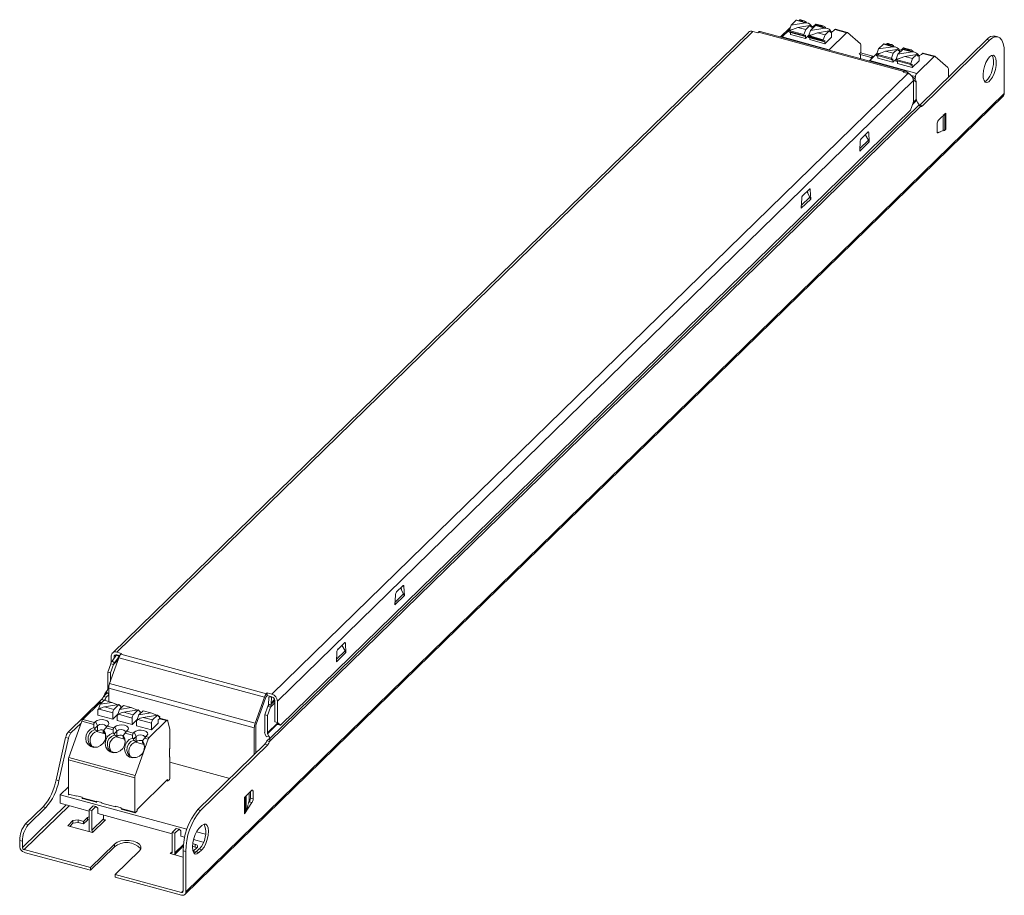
# Model space of a CAD drawing. Header units: millimetres. Extents: x 0 to 157, y -15 to 124.
import ezdxf

# ---------------------------------------------------------------- set-up
doc = ezdxf.new("R2010")
doc.units = ezdxf.units.MM

msp = doc.modelspace()

# ---------------------------------------------------------------- linework, layer by layer
at = {"color": 7, "linetype": 'Continuous', "lineweight": 15}
for p, q in [((123.05, 123.46), (123.84, 124.23)), ((123.84, 124.23), (125.34, 123.82)), ((125.7, 123.79), (123.94, 124.27)), ((124.39, 124.27), (124.29, 124.18)), ((124.69, 124.19), (124.55, 124.31)), ((122.8, 122.72), (121.63, 121.58)), ((122.72, 122.62), (122.78, 122.68)), ((122.78, 122.68), (123.05, 123.46)), ((122.78, 122.68), (123.32, 122.77)), ((124.15, 123.09), (122.84, 122.59)), ((123.05, 123.46), (125.34, 123.82)), ((124.15, 123.09), (126.04, 123.39)), ((124.15, 123.09), (125.39, 122.76)), ((124.9, 124.01), (124.84, 124.06)), ((125.39, 122.76), (125.11, 121.97)), ((126.04, 123.39), (125.39, 122.76)), ((126.3, 123.14), (126.04, 123.39)), ((126.14, 122.61), (126.93, 123.39)), ((126.14, 122.61), (128.43, 122.98)), ((126.21, 123.47), (126.38, 123.26)), ((126.21, 123.23), (126.38, 123.26)), ((126.41, 123.25), (126.3, 123.14)), ((126.38, 123.26), (126.41, 123.25)), ((126.41, 122.88), (126.41, 123.25)), ((126.79, 123.42), (126.95, 123.58)), ((126.93, 123.39), (128.43, 122.98)), ((126.95, 123.58), (128.01, 123.29)), ((128.79, 122.95), (127.04, 123.43)), ((128.18, 123.33), (127.05, 123.64)), ((128.01, 123.29), (127.91, 123.19)), ((128.55, 123.13), (128.24, 123.31)), ((128.55, 123.13), (128.56, 123.01)), ((129.31, 122.63), (129.47, 122.41)), ((129.89, 122.58), (130.05, 122.74)), ((130.05, 122.74), (131.91, 122.23)), ((132.04, 122.29), (130.14, 122.8)), ((116.26, 122.31), (14.71, 23.19)), ((15.4, 23.34), (116.96, 122.46)), ((116.96, 122.46), (117.72, 122.25)), ((117.72, 122.25), (117.84, 122.36)), ((117.84, 122.36), (141.07, 116.05)), ((141.34, 116.15), (118.1, 122.47)), ((129.15, 119.54), (121.63, 121.58)), ((122.72, 122.62), (125.11, 121.97)), ((122.72, 122.45), (122.72, 122.62)), ((122.72, 122.45), (125.11, 121.8)), ((122.76, 122.35), (125.15, 121.7)), ((122.95, 121.99), (122.95, 122.29)), ((122.95, 121.99), (125.34, 121.34)), ((125.11, 121.97), (125.11, 121.8)), ((125.34, 121.34), (125.89, 121.88)), ((125.34, 121.86), (125.34, 121.34)), ((125.81, 121.78), (125.88, 121.84)), ((125.85, 121.5), (128.24, 120.86)), ((125.88, 121.84), (126.14, 122.61)), ((125.88, 121.84), (126.41, 121.93)), ((127.25, 122.25), (125.94, 121.74)), ((126.05, 121.54), (126.05, 121.66)), ((126.05, 121.15), (126.05, 121.45)), ((126.05, 121.15), (128.44, 120.5)), ((126.5, 121.59), (126.46, 121.55)), ((126.68, 121.49), (126.68, 121.54)), ((127.25, 122.25), (129.13, 122.55)), ((127.25, 122.25), (128.48, 121.92)), ((128.48, 121.92), (128.2, 121.13)), ((128.44, 120.5), (129.51, 121.55)), ((129.13, 122.55), (128.48, 121.92)), ((129.4, 122.29), (129.13, 122.55)), ((129.15, 119.54), (131.91, 122.23)), ((129.3, 122.39), (129.47, 122.41)), ((129.51, 122.4), (129.4, 122.29)), ((129.47, 122.41), (129.51, 122.4)), ((129.51, 121.55), (129.51, 122.4)), ((132.07, 122.27), (134.13, 120.5)), ((156.08, 121.59), (155.63, 121.71)), ((128.44, 121.01), (128.44, 120.5)), ((134.2, 120.26), (134.2, 119.02)), ((136.76, 118.89), (137.02, 119.66)), ((137.02, 119.66), (137.81, 120.43)), ((137.02, 119.66), (139.31, 120.02)), ((137.81, 120.43), (139.31, 120.02)), ((139.67, 120), (137.92, 120.47)), ((138.13, 119.3), (140.01, 119.59)), ((138.36, 120.48), (138.26, 120.38)), ((138.66, 120.39), (138.53, 120.51)), ((138.89, 120.33), (138.79, 120.23)), ((139.43, 120.17), (139.12, 120.35)), ((140.01, 119.59), (139.36, 118.96)), ((139.43, 120.17), (139.44, 120.06)), ((140.27, 119.34), (140.01, 119.59)), ((140.12, 118.82), (140.91, 119.59)), ((140.18, 119.67), (140.35, 119.46)), ((140.77, 119.62), (140.93, 119.78)), ((140.91, 119.59), (142.41, 119.18)), ((140.93, 119.78), (141.99, 119.49)), ((142.77, 119.15), (141.01, 119.63)), ((142.16, 119.53), (141.02, 119.84)), ((141.99, 119.49), (141.89, 119.39)), ((142.52, 119.33), (142.22, 119.51)), ((136.09, 118.5), (134.15, 119.03)), ((136.77, 118.92), (135.61, 117.79)), ((135.86, 118.27), (136.09, 118.5)), ((136.09, 118.26), (136.09, 118.5)), ((136.69, 118.82), (139.08, 118.17)), ((136.69, 118.65), (136.69, 118.82)), ((138.13, 119.3), (136.82, 118.79)), ((136.93, 118.19), (136.93, 118.59)), ((136.93, 118.19), (139.31, 117.54)), ((138.13, 119.3), (139.36, 118.96)), ((139.36, 118.96), (139.08, 118.17)), ((139.08, 118.17), (139.08, 118)), ((139.31, 117.54), (139.87, 118.08)), ((139.31, 118.06), (139.31, 117.54)), ((139.79, 117.98), (139.85, 118.04)), ((139.79, 117.98), (142.18, 117.33)), ((139.79, 117.81), (139.79, 117.98)), ((139.85, 118.04), (140.12, 118.82)), ((139.85, 118.04), (140.39, 118.13)), ((141.22, 118.45), (139.91, 117.95)), ((140.12, 118.82), (142.41, 119.18)), ((140.39, 119.08), (140.39, 119.45)), ((141.22, 118.45), (143.11, 118.75)), ((141.22, 118.45), (142.46, 118.12)), ((142.46, 118.12), (142.18, 117.33)), ((143.11, 118.75), (142.46, 118.12)), ((142.52, 119.33), (142.54, 119.22)), ((143.37, 118.5), (143.11, 118.75)), ((143.12, 115.74), (145.88, 118.43)), ((143.27, 118.59), (143.45, 118.62)), ((143.28, 118.83), (143.45, 118.62)), ((143.48, 118.61), (143.37, 118.5)), ((143.45, 118.62), (143.48, 118.61)), ((143.48, 117.75), (143.48, 118.61)), ((143.86, 118.78), (144.02, 118.94)), ((144.02, 118.94), (145.88, 118.43)), ((146.01, 118.49), (144.11, 119)), ((146.04, 118.47), (148.1, 116.7)), ((157.1, 119.04), (157.1, 112.57)), ((143.12, 115.74), (135.61, 117.79)), ((140.02, 117.35), (140.02, 117.75)), ((140.02, 117.35), (142.41, 116.7)), ((142.18, 117.33), (142.18, 117.16)), ((142.41, 116.7), (143.48, 117.75)), ((142.41, 117.22), (142.41, 116.7)), ((148.17, 116.46), (148.17, 115.17)), ((40.17, 16.61), (141.72, 115.73)), ((141.07, 116.05), (140.96, 115.93)), ((140.96, 115.93), (141.72, 115.73)), ((142, 115.61), (141.4, 116.12)), ((142.88, 114.85), (142.34, 115.31)), ((142.84, 114.88), (142.9, 115.25)), ((41.05, 15.51), (142.61, 114.63)), ((142.6, 114.72), (143.05, 114.33)), ((142.61, 114.63), (142.61, 111.2)), ((143.01, 114.36), (143.01, 114.38)), ((143.05, 114.33), (143.05, 111.57)), ((26.27, -15.35), (156.95, 112.19)), ((26.42, -14.97), (157.1, 112.57)), ((39.79, 9.04), (143.73, 110.48)), ((39.83, 9.54), (143.5, 110.72)), ((142.78, 111.13), (142.78, 111.18)), ((143.09, 111.43), (143.28, 111.05)), ((142.14, 109.89), (41.52, 11.68)), ((147.62, 106.7), (147.62, 109.27)), ((134.08, 104.96), (134.01, 103.32)), ((134.01, 103.32), (135.52, 104.8)), ((126.19, 95.69), (126.12, 97.18)), ((124.75, 95.85), (124.67, 94.21)), ((124.67, 94.21), (126.19, 95.69)), ((61.32, 32.38), (61.25, 33.79)), ((59.87, 32.45), (59.8, 30.89)), ((59.8, 30.89), (61.32, 32.38)), ((14.25, 18.3), (15.72, 22.44)), ((14.52, 22.72), (14.52, 21.72)), ((16.17, 23.13), (15.4, 23.34)), ((15.88, 22.78), (15.4, 22.91)), ((38.96, 16.13), (15.72, 22.44)), ((16.05, 23.01), (16.17, 23.13)), ((39.29, 16.7), (16.05, 23.01)), ((50.54, 23.34), (50.47, 21.78)), ((50.47, 21.78), (51.99, 23.26)), ((14.42, 21.49), (13.94, 20.14)), ((14.86, 21.37), (14.38, 20.02)), ((14.86, 21.37), (14.42, 21.49)), ((15.03, 21.62), (14.63, 21.9)), ((13.94, 20.14), (14.38, 20.02)), ((13.94, 20.14), (13.94, 17.38)), ((14.38, 20.02), (14.38, 18.66)), ((37.35, 11.24), (14.11, 17.56)), ((14.11, 15.45), (14.11, 17.56)), ((37.48, 11.98), (14.25, 18.3)), ((13.9, 17.26), (13.71, 16.99)), ((38.96, 16.13), (37.48, 11.98)), ((39.4, 16.81), (39.29, 16.7)), ((39.4, 16.39), (39.29, 16.27)), ((39.4, 16.81), (39.4, 16.39)), ((40.17, 16.61), (39.4, 16.81)), ((40.17, 16.18), (39.4, 16.39)), ((12.72, 15.28), (9.96, 12.59)), ((12.56, 14.25), (12.39, 14.12)), ((12.47, 14.24), (12.73, 15.01)), ((12.56, 14.25), (14.75, 13.65)), ((12.73, 15.01), (13.38, 15.65)), ((14.62, 15.31), (12.73, 15.01)), ((13.02, 15.29), (12.85, 15.33)), ((14.62, 15.31), (13.38, 15.65)), ((15.72, 14.95), (13.43, 14.59)), ((14.93, 14.18), (13.43, 14.59)), ((14.62, 15.31), (15.58, 14.93)), ((15.72, 14.95), (14.93, 14.18)), ((15.57, 13.4), (15.83, 14.17)), ((15.99, 14.69), (15.72, 14.95)), ((15.82, 14.14), (15.82, 14.19)), ((15.83, 14.17), (16.48, 14.81)), ((17.71, 14.47), (15.83, 14.17)), ((15.86, 14.82), (15.93, 14.79)), ((16.11, 14.45), (16.03, 14.47)), ((16.05, 14.59), (16.05, 14.76)), ((17.71, 14.47), (16.48, 14.81)), ((17.71, 14.47), (18.68, 14.09)), ((39.01, 13.33), (39.49, 14.68)), ((39.45, 13.21), (39.93, 14.56)), ((41.05, 12.08), (41.05, 15.51)), ((11.82, 12.09), (9.96, 12.59)), ((12.36, 13.27), (12.36, 14.13)), ((12.36, 13.27), (14.75, 12.62)), ((14.75, 12.62), (14.75, 13.65)), ((14.75, 12.62), (15.58, 13.44)), ((15.45, 12.43), (15.45, 13.29)), ((15.66, 13.41), (15.49, 13.28)), ((15.66, 13.41), (17.84, 12.81)), ((18.82, 14.11), (16.53, 13.74)), ((18.03, 13.34), (16.53, 13.74)), ((17.84, 11.78), (17.84, 12.81)), ((17.84, 11.78), (18.67, 12.6)), ((18.82, 14.11), (18.03, 13.34)), ((18.66, 12.56), (18.93, 13.33)), ((19.08, 13.85), (18.82, 14.11)), ((18.91, 13.3), (18.91, 13.35)), ((18.93, 13.33), (19.58, 13.96)), ((20.81, 13.63), (18.93, 13.33)), ((18.95, 13.98), (19.02, 13.95)), ((19.21, 13.61), (19.13, 13.63)), ((20.81, 13.63), (19.58, 13.96)), ((21.91, 13.27), (19.63, 12.9)), ((21.12, 12.5), (19.63, 12.9)), ((20.81, 13.63), (21.78, 13.25)), ((21.91, 13.27), (21.12, 12.5)), ((22.18, 13.01), (21.91, 13.27)), ((22.05, 13.14), (22.12, 13.11)), ((22.12, 13.11), (22.08, 13.1)), ((22.12, 13.11), (22.24, 13.07)), ((22.24, 13.07), (22.18, 13.01)), ((23.46, 12.45), (22.23, 12.79)), ((22.24, 12.9), (22.24, 13.07)), ((39.01, 13.33), (39.45, 13.21)), ((39.01, 10.57), (39.01, 13.33)), ((39.45, 10.45), (39.45, 13.21)), ((9.8, 12.3), (7.74, 6.52)), ((9.8, 12.3), (11.72, 11.78)), ((11.72, 11.78), (11.71, 11.3)), ((11.98, 12.24), (11.82, 12.09)), ((12.29, 11.56), (11.87, 11.15)), ((11.98, 12.24), (12.29, 11.56)), ((12.29, 11.56), (12.29, 10.7)), ((13.32, 10.86), (13.62, 11.26)), ((13.62, 11.26), (14.81, 10.94)), ((13.85, 11.53), (14.01, 11.69)), ((14.91, 11.24), (13.85, 11.53)), ((15.07, 11.4), (14.91, 11.24)), ((15.07, 11.4), (15.38, 10.72)), ((15.45, 12.43), (17.84, 11.78)), ((18.55, 12.45), (18.66, 12.56)), ((18.59, 12.44), (18.55, 12.45)), ((18.55, 11.59), (18.55, 12.45)), ((18.55, 11.59), (20.94, 10.94)), ((18.75, 12.56), (18.59, 12.44)), ((18.77, 12.58), (18.66, 12.56)), ((18.75, 12.56), (20.94, 11.97)), ((20.57, 9.71), (23.33, 12.4)), ((20.94, 10.94), (22.01, 11.99)), ((20.94, 10.94), (20.94, 11.97)), ((22.01, 11.99), (22.01, 12.5)), ((23.55, 12.33), (23.88, 10.97)), ((37.35, 11.24), (37.35, 7)), ((37.58, 11.47), (37.58, 7.23)), ((7.23, 9.7), (5.7, 2.92)), ((7.67, 9.58), (6.14, 2.8)), ((7.23, 9.7), (7.67, 9.58)), ((11.91, 10.97), (12.24, 10.69)), ((12.23, 10.64), (12.24, 10.69)), ((13.27, 10.85), (13.27, 10.89)), ((14.81, 10.94), (14.8, 10.46)), ((15.38, 10.72), (14.97, 10.31)), ((15.01, 10.13), (15.34, 9.85)), ((15.32, 9.8), (15.38, 9.86)), ((15.32, 9.8), (15.34, 9.85)), ((15.32, 9.8), (16.61, 9.45)), ((15.38, 10.72), (15.38, 9.86)), ((16.41, 10.02), (16.72, 10.42)), ((16.72, 10.42), (17.91, 10.1)), ((16.95, 10.69), (17.11, 10.85)), ((18.01, 10.4), (16.95, 10.69)), ((17.91, 10.1), (17.9, 9.62)), ((18.17, 10.56), (18.01, 10.4)), ((18.17, 10.56), (18.48, 9.87)), ((19.51, 9.18), (19.81, 9.58)), ((19.81, 9.58), (20.41, 9.42)), ((20.04, 9.85), (20.2, 10.01)), ((20.57, 9.71), (20.04, 9.85)), ((23.88, 10.97), (23.88, 7.96)), ((39.68, 9.93), (39.48, 10.31)), ((18.35, 3.63), (20.41, 9.42)), ((18.35, 3.63), (7.74, 6.52)), ((7.67, 6.15), (18.28, 3.26)), ((7.67, 6.15), (7.67, 0.67)), ((18.28, -2.22), (18.28, 3.26)), ((5.7, 2.92), (6.14, 2.8)), ((6.38, 0.56), (26.58, -4.93)), ((12.09, -0.53), (9.88, 0.07)), ((35.91, -2.33), (35.91, 0.24)), ((3.64, -1.36), (0.82, -4.11)), ((4.08, -1.48), (1.27, -4.23)), ((3.64, -1.36), (4.08, -1.48)), ((10.97, -2.06), (6.38, -0.81)), ((9.92, -0.03), (12.13, -0.63)), ((11.62, -1.22), (10.97, -1.86)), ((12.07, -1.34), (11.41, -1.98)), ((10.1, -3.69), (10.7, -3.09)), ((10.97, -1.86), (10.97, -4.99)), ((10.97, -1.86), (11.41, -1.98)), ((11.41, -1.98), (11.41, -5.11)), ((24.24, -5.67), (12.35, -2.44)), ((18.28, -2.22), (16.07, -1.61)), ((16.11, -1.72), (18.32, -2.32)), ((0.82, -4.11), (1.27, -4.23)), ((7.56, -4.39), (8.4, -3.57)), ((11.54, -5.48), (7.56, -4.39)), ((7.9, -4.49), (8.4, -4)), ((8.4, -3.57), (9.21, -3.45)), ((8.4, -4), (8.4, -3.57)), ((8.4, -4), (9.21, -3.87)), ((10.1, -4.11), (10.7, -3.52)), ((11.41, -5.11), (13.28, -3.29)), ((11.54, -5.48), (13.59, -3.47)), ((13.3, -3.39), (13.59, -3.47)), ((28.99, -4.37), (28.52, -4.82)), ((24.24, -5.46), (24.89, -4.82)), ((24.68, -5.58), (24.24, -5.46)), ((24.24, -8.6), (24.24, -5.46)), ((24.68, -5.58), (25.33, -4.94)), ((24.68, -8.72), (24.68, -5.58)), ((26.23, -6.21), (25.61, -6.04)), ((28.13, -5.35), (29.55, -5.74)), ((-0.11, -6.73), (-0.11, -7.76)), ((-0.11, -6.73), (0.33, -6.85)), ((0.33, -6.85), (0.33, -7.88)), ((11.17, -11.08), (15.02, -7.32)), ((11.17, -11.51), (15.02, -7.75)), ((15.02, -7.75), (15.02, -7.32)), ((24.59, -9.02), (26.01, -7.63)), ((27.48, -7.67), (27.92, -7.79)), ((27.51, -7.25), (27.92, -7.37)), ((29.21, -7.02), (27.63, -6.59)), ((0.6, -8.21), (11.17, -11.08)), ((0.6, -8.64), (11.17, -11.51)), ((19, -8.41), (15.15, -12.16)), ((25.98, -9.4), (23.92, -8.84)), ((26.42, -8.5), (25.98, -8.38)), ((25.98, -14.85), (25.98, -8.38)), ((26.42, -14.97), (26.42, -8.5)), ((28.08, -8.56), (28.55, -8.1)), ((28.08, -8.56), (28.52, -8.68)), ((28.52, -8.68), (28.99, -8.22)), ((28.99, -8.22), (28.55, -8.1)), ((11.17, -11.51), (11.17, -11.08)), ((15.15, -12.59), (15.15, -12.16)), ((15.15, -12.16), (25.72, -15.04)), ((15.15, -12.59), (25.72, -15.46))]:
    msp.add_line(p, q, dxfattribs=at)
at = {"color": 144, "linetype": 'Continuous', "lineweight": 0}
for p, q in [((124.39, 124.27), (124.92, 124.13)), ((125.15, 124.15), (124.55, 124.31)), ((122.82, 122.98), (121.38, 121.58)), ((122.82, 122.98), (122.88, 122.96)), ((124.92, 124.13), (124.82, 124.03)), ((125.45, 123.97), (125.15, 124.15)), ((125.45, 123.97), (125.47, 123.86)), ((125.34, 121.86), (125.2, 121.72)), ((125.81, 121.78), (128.2, 121.13)), ((125.81, 121.61), (125.81, 121.78)), ((125.81, 121.61), (128.2, 120.96)), ((125.95, 121.57), (126.05, 121.66)), ((126.05, 121.66), (128.2, 121.08)), ((128.2, 121.13), (128.2, 120.96)), ((143.59, 110.7), (154.32, 121.17)), ((144.03, 110.57), (154.76, 121.05)), ((154.32, 121.17), (154.76, 121.05)), ((128.44, 121.01), (128.3, 120.88)), ((138.36, 120.48), (138.89, 120.33)), ((139, 120.38), (138.53, 120.51)), ((134.15, 119.03), (133.91, 118.8)), ((135.86, 118.27), (133.91, 118.8)), ((134.15, 118.74), (134.15, 118.11)), ((135.86, 118.03), (135.86, 118.27)), ((136.69, 118.82), (136.76, 118.89)), ((136.69, 118.65), (139.08, 118)), ((136.76, 118.89), (137.29, 118.97)), ((136.79, 118.57), (136.83, 118.61)), ((139.31, 118.06), (139.17, 117.92)), ((140.18, 119.43), (140.35, 119.46)), ((140.39, 119.45), (140.27, 119.34)), ((140.35, 119.46), (140.39, 119.45)), ((139.79, 117.81), (142.18, 117.16)), ((139.88, 117.73), (139.93, 117.77)), ((142.41, 117.22), (142.27, 117.08)), ((142.61, 111.2), (142.14, 109.89)), ((142.48, 110.83), (143.09, 111.43)), ((142.57, 111.1), (143.05, 111.57)), ((142.74, 111.26), (142.8, 111.15)), ((144.03, 110.57), (143.59, 110.7)), ((147.76, 109.42), (146.6, 108.28)), ((147.76, 106.85), (147.76, 109.42)), ((146.36, 107.62), (146.36, 106.5)), ((135.31, 106.39), (134.22, 105.33)), ((134.89, 105.99), (135.39, 105.09)), ((135.52, 104.8), (135.45, 106.29)), ((146.9, 106.43), (146.39, 106.33)), ((146.41, 106.29), (146.54, 106.25)), ((146.54, 106.25), (147.76, 106.85)), ((147.76, 106.85), (147.62, 106.7)), ((125.98, 97.28), (124.89, 96.22)), ((125.56, 96.88), (126.05, 95.98)), ((125.71, 96.6), (125.69, 97)), ((126.12, 97.18), (125.93, 97.23)), ((126.13, 95.71), (126.19, 95.69)), ((61.06, 33.92), (60.06, 32.94)), ((60.69, 33.56), (61.18, 32.66)), ((60.84, 33.29), (60.82, 33.69)), ((61.25, 33.79), (61, 33.86)), ((61.26, 32.39), (61.32, 32.38)), ((51.73, 24.81), (50.73, 23.83)), ((51.35, 24.45), (51.85, 23.55)), ((51.99, 23.26), (51.91, 24.68)), ((15.36, 22.92), (14.63, 21.9)), ((15.6, 22.1), (14.86, 21.37)), ((14.96, 22.6), (14.96, 22.37)), ((15.76, 22.64), (15.03, 21.62)), ((15.76, 22.64), (15.36, 22.92)), ((15.54, 22.79), (15.6, 22.85)), ((14.96, 21.53), (14.96, 21.47)), ((12.96, 15.75), (7.64, 10.56)), ((12.96, 15.75), (13.38, 15.64)), ((13.7, 16.13), (13.26, 16.25)), ((14.11, 16.53), (13.7, 16.13)), ((13.71, 16.99), (14.09, 16.67)), ((14.11, 16.7), (14.09, 16.67)), ((39.12, 15.99), (37.65, 11.84)), ((39.61, 14.94), (39.68, 16.14)), ((40.08, 16.2), (39.68, 16.14)), ((40.02, 15), (40.08, 16.2)), ((40.59, 15.76), (40.03, 15.21)), ((12.36, 14.13), (12.47, 14.24)), ((12.58, 14.26), (12.47, 14.24)), ((15.96, 14.32), (15.82, 14.19)), ((15.93, 14.79), (15.89, 14.79)), ((15.93, 14.79), (16.05, 14.76)), ((16.05, 14.76), (15.99, 14.69)), ((39.78, 14.96), (39.49, 14.68)), ((39.49, 14.68), (39.93, 14.56)), ((39.61, 14.94), (40.02, 15)), ((40.02, 15), (40.61, 15.58)), ((40.61, 12.2), (40.61, 15.63)), ((12.39, 14.12), (12.36, 14.13)), ((15.45, 13.29), (15.57, 13.4)), ((15.49, 13.28), (15.45, 13.29)), ((15.67, 13.42), (15.57, 13.4)), ((19.05, 13.48), (18.91, 13.35)), ((19.02, 13.95), (18.99, 13.94)), ((19.15, 13.92), (19.08, 13.85)), ((19.15, 13.74), (19.15, 13.92)), ((22.15, 12.64), (22.01, 12.5)), ((9.69, 12.01), (8.08, 10.44)), ((39.45, 10.45), (41.09, 12.05)), ((39.48, 10.31), (41.18, 11.97)), ((41.05, 12.08), (40.61, 12.2)), ((41.52, 11.68), (41.05, 12.08)), ((41.22, 11.94), (41.08, 11.8)), ((41.52, 11.68), (41.08, 11.8)), ((7.64, 10.56), (8.08, 10.44)), ((12.23, 10.64), (12.29, 10.7)), ((12.23, 10.64), (13.51, 10.29)), ((13.2, 10.65), (13.2, 10.38)), ((13.27, 10.85), (13.31, 10.84)), ((18.48, 9.87), (18.06, 9.47)), ((18.13, 9.53), (18.48, 9.43)), ((18.48, 9.87), (18.48, 9.02)), ((39.29, 9.82), (39.1, 10.2)), ((39.68, 9.93), (39.29, 9.82)), ((39.81, 9.6), (39.35, 9.16)), ((18.11, 9.29), (18.44, 9.01)), ((18.42, 8.96), (18.44, 9.01)), ((18.42, 8.96), (19.7, 8.61)), ((19.2, 9.24), (19.5, 9.16)), ((28.32, -1.82), (39.05, 8.66)), ((28.76, -1.94), (39.49, 8.54)), ((39.49, 8.54), (39.05, 8.66)), ((39.35, 9.16), (39.79, 9.04)), ((23.81, 6.65), (23.81, 7.77)), ((23.88, 6.59), (23.88, 3.25)), ((33.43, 3.18), (23.88, 5.77)), ((6.38, 0.56), (7.67, 1.82)), ((18.66, -1.77), (23.51, 2.97)), ((23.79, 2.99), (23.51, 2.71)), ((23.51, 2.97), (23.51, 2.71)), ((6.38, 0.56), (6.38, -0.81)), ((9, 0.31), (7.67, 0.67)), ((7.76, 0.59), (7.81, 0.63)), ((9, 0.39), (9, 0.31)), ((9.88, 0.15), (9, 0.39)), ((9.88, 0.07), (9.88, 0.15)), ((35.76, 0.1), (36.92, 1.24)), ((35.76, -2.47), (35.76, 0.1)), ((36.54, 0.04), (36.54, 0.86)), ((36.72, 1.03), (36.72, 0.03)), ((36.72, 0.03), (37.16, -0.09)), ((37.16, 1.03), (37.16, -0.09)), ((11.62, -1.22), (12.07, -1.34)), ((12.35, -1.58), (12.07, -1.34)), ((12.09, -0.45), (12.09, -0.53)), ((12.98, -0.69), (12.09, -0.45)), ((12.1, -0.59), (12.19, -0.61)), ((12.98, -0.77), (12.98, -0.69)), ((15.19, -1.37), (12.98, -0.77)), ((15.19, -1.29), (15.19, -1.37)), ((16.07, -1.53), (15.19, -1.29)), ((16.07, -1.61), (16.07, -1.53)), ((36.98, -0.67), (35.76, -2.47)), ((36.09, -1.99), (36.36, -0.99)), ((36.54, -0.55), (36.36, -0.83)), ((36.42, -0.73), (36.47, -0.56)), ((36.54, -0.55), (36.98, -0.67)), ((10.7, -3.52), (10.7, -3.09)), ((12.35, -2.44), (12.35, -1.58)), ((13.28, -3.29), (13.28, -2.69)), ((18.66, -2.02), (18.38, -2.3)), ((18.66, -2.02), (18.66, -1.77)), ((28.76, -1.94), (28.32, -1.82)), ((35.76, -2.47), (35.91, -2.33)), ((9.21, -3.45), (10.1, -3.69)), ((9.21, -3.87), (9.21, -3.45)), ((9.21, -3.87), (10.1, -4.11)), ((10.1, -4.11), (10.1, -3.69)), ((25.33, -4.94), (24.89, -4.82)), ((25.33, -4.94), (25.61, -5.18)), ((25.61, -5.18), (25.61, -6.04)), ((28.21, -7.85), (27.61, -8.44)), ((27.92, -7.79), (27.92, -7.37)), ((24.24, -8.53), (23.92, -8.84)), ((24.02, -8.75), (24.02, -8.87)), ((27.61, -8.44), (28.07, -8.57)), ((27.95, -8.54), (27.71, -8.77))]:
    msp.add_line(p, q, dxfattribs=at)
at = {"color": 8, "linetype": 'Continuous', "lineweight": 15}
for p, q in [((142.23, 115.43), (142.9, 115.25)), ((147.36, 106.65), (147.36, 109.02)), ((134.03, 103.77), (135.39, 105.09)), ((124.69, 94.66), (126.05, 95.98)), ((59.82, 31.34), (61.18, 32.66)), ((15.66, 22.71), (15.77, 22.81)), ((50.49, 22.23), (51.85, 23.55)), ((13.26, 16.25), (13.87, 16.85)), ((13.49, 16.7), (13.75, 16.95)), ((12.72, 15.28), (12.94, 15.22)), ((16, 14.39), (16.04, 14.38)), ((39.93, 14.56), (40.61, 15.23)), ((19.1, 13.55), (19.14, 13.54)), ((22.19, 12.7), (23.33, 12.4)), ((36.05, -2.04), (36.05, 0.39)), ((7.31, -1.07), (0.33, -7.88)), ((7.78, -1.2), (0.6, -8.21)), ((24.68, -8.72), (26.04, -7.39)), ((25.98, -14.78), (25.72, -15.04))]:
    msp.add_line(p, q, dxfattribs=at)
at = {"color": 144, "linetype": 'Continuous', "lineweight": 0, "flags": 128}
for points in [[(124.55, 124.31), (124.54, 124.32), (124.52, 124.33), (124.5, 124.33), (124.48, 124.33), (124.46, 124.32), (124.43, 124.31), (124.41, 124.29), (124.39, 124.27)], [(138.53, 120.51), (138.51, 120.52), (138.49, 120.53), (138.47, 120.53), (138.45, 120.53), (138.43, 120.52), (138.41, 120.51), (138.38, 120.5), (138.36, 120.48)], [(136.79, 118.57), (136.77, 118.56), (136.75, 118.55), (136.73, 118.55), (136.72, 118.56), (136.71, 118.57), (136.7, 118.59), (136.69, 118.62), (136.69, 118.65)], [(139.08, 118), (139.08, 117.97), (139.09, 117.94), (139.1, 117.92), (139.11, 117.91), (139.12, 117.9), (139.14, 117.9), (139.16, 117.91), (139.17, 117.92)], [(139.88, 117.73), (139.86, 117.71), (139.85, 117.71), (139.83, 117.71), (139.82, 117.71), (139.8, 117.73), (139.79, 117.75), (139.79, 117.78), (139.79, 117.81)], [(142.18, 117.16), (142.18, 117.13), (142.18, 117.1), (142.19, 117.08), (142.2, 117.07), (142.22, 117.06), (142.23, 117.06), (142.25, 117.07), (142.27, 117.08)], [(135.45, 106.29), (135.44, 106.34), (135.44, 106.37), (135.42, 106.4), (135.4, 106.42), (135.38, 106.43), (135.36, 106.42), (135.34, 106.41), (135.31, 106.39)], [(126.12, 97.18), (126.11, 97.23), (126.1, 97.26), (126.09, 97.29), (126.07, 97.31), (126.05, 97.32), (126.03, 97.31), (126, 97.3), (125.98, 97.28)], [(61.25, 33.79), (61.24, 33.85), (61.23, 33.9), (61.21, 33.93), (61.19, 33.96), (61.16, 33.97), (61.13, 33.97), (61.1, 33.95), (61.06, 33.92)], [(51.91, 24.68), (51.91, 24.74), (51.9, 24.79), (51.88, 24.82), (51.85, 24.85), (51.83, 24.86), (51.8, 24.86), (51.76, 24.84), (51.73, 24.81)], [(23.88, 6.59), (23.87, 6.58), (23.86, 6.58), (23.85, 6.58), (23.83, 6.58), (23.83, 6.59), (23.82, 6.61), (23.82, 6.63), (23.81, 6.65)], [(7.76, 0.59), (7.75, 0.57), (7.73, 0.57), (7.71, 0.57), (7.7, 0.57), (7.69, 0.59), (7.68, 0.61), (7.67, 0.64), (7.67, 0.67)], [(37.16, 1.03), (37.15, 1.11), (37.14, 1.18), (37.12, 1.23), (37.09, 1.27), (37.05, 1.29), (37.01, 1.29), (36.97, 1.27), (36.92, 1.24)], [(12.09, -0.53), (12.09, -0.56), (12.1, -0.59), (12.11, -0.61), (12.12, -0.63), (12.13, -0.64), (12.15, -0.64), (12.17, -0.63), (12.19, -0.61)], [(27.92, -7.37), (28.04, -7.4), (28.13, -7.45), (28.21, -7.51), (28.26, -7.58), (28.29, -7.65), (28.29, -7.72), (28.27, -7.79), (28.21, -7.85)]]:
    msp.add_lwpolyline(points, dxfattribs=at)
at = {"color": 7, "linetype": 'Continuous', "lineweight": 15, "flags": 128}
for points in [[(122.91, 123.05), (122.88, 123.03), (122.82, 122.98)], [(125.15, 123.94), (125.2, 123.96), (125.45, 123.97)], [(126.41, 123.2), (126.51, 123.24), (126.79, 123.42)], [(127.05, 123.63), (127.05, 123.64), (127.03, 123.64), (126.99, 123.61), (126.95, 123.58)], [(130.15, 122.79), (130.14, 122.8), (130.12, 122.8), (130.09, 122.77), (130.05, 122.74)], [(121.58, 121.52), (121.6, 121.54), (121.63, 121.58)], [(125.11, 121.8), (125.11, 121.77), (125.11, 121.74), (125.12, 121.72), (125.13, 121.7), (125.15, 121.7), (125.16, 121.7), (125.18, 121.7), (125.2, 121.72)], [(126.85, 121.5), (126.73, 121.53), (126.61, 121.56)], [(129.51, 122.36), (129.61, 122.4), (129.89, 122.58)], [(132.07, 122.27), (132.05, 122.28), (132.04, 122.29), (132.02, 122.29), (131.99, 122.29), (131.97, 122.28), (131.95, 122.27), (131.93, 122.25), (131.91, 122.23)], [(154.76, 121.05), (155.22, 121.41), (155.66, 121.6), (156.06, 121.59), (156.41, 121.41), (156.71, 121.04), (156.92, 120.51), (157.05, 119.84), (157.1, 119.04)], [(128.2, 120.96), (128.2, 120.93), (128.21, 120.9), (128.22, 120.88), (128.23, 120.86), (128.24, 120.86), (128.26, 120.86), (128.28, 120.86), (128.3, 120.88)], [(129.15, 119.54), (129.11, 119.5), (129.1, 119.48)], [(140.39, 119.41), (140.48, 119.44), (140.77, 119.62)], [(141.03, 119.83), (141.02, 119.84), (141, 119.84), (140.97, 119.82), (140.93, 119.78)], [(143.48, 118.57), (143.58, 118.6), (143.86, 118.78)], [(144.12, 118.99), (144.11, 119), (144.09, 119), (144.06, 118.98), (144.02, 118.94)], [(146.04, 118.47), (146.03, 118.48), (146.01, 118.49), (145.99, 118.49), (145.97, 118.49), (145.95, 118.48), (145.92, 118.47), (145.9, 118.45), (145.88, 118.43)], [(154.76, 118.39), (154.46, 118.01), (154.17, 117.48), (153.94, 116.87), (153.79, 116.22), (153.72, 115.59), (153.74, 115.04), (153.86, 114.61), (154.05, 114.35), (154.31, 114.28), (154.61, 114.41), (154.92, 114.71), (155.22, 115.17), (155.48, 115.75), (155.67, 116.39), (155.79, 117.04), (155.81, 117.63), (155.74, 118.12), (155.59, 118.47), (155.36, 118.64), (155.07, 118.61), (154.76, 118.39)], [(153.97, 114.43), (154.17, 114.53), (154.48, 114.83), (154.78, 115.29), (155.04, 115.87), (155.23, 116.51), (155.35, 117.16), (155.37, 117.75), (155.3, 118.24), (155.14, 118.59), (155.11, 118.63)], [(135.55, 117.73), (135.57, 117.75), (135.61, 117.79)], [(141.4, 116.12), (141.37, 116.14), (141.33, 116.16), (141.29, 116.16), (141.25, 116.16), (141.21, 116.14), (141.16, 116.12), (141.12, 116.09), (141.07, 116.05)], [(146.36, 106.5), (146.37, 106.43), (146.38, 106.37), (146.39, 106.32), (146.41, 106.28), (146.44, 106.26), (146.47, 106.24), (146.5, 106.24), (146.54, 106.25)], [(11.71, 11.3), (11.2, 11.04), (10.79, 10.63), (10.52, 10.12), (10.43, 9.56), (10.53, 9.02), (10.81, 8.57), (11.23, 8.26), (11.74, 8.12), (12.29, 8.17), (12.81, 8.41), (13.24, 8.8), (13.53, 9.3), (13.64, 9.85), (13.57, 10.4), (13.32, 10.86)], [(14.01, 11.69), (14.14, 11.91), (14.09, 12.14), (13.88, 12.34), (13.53, 12.49), (13.1, 12.55), (12.66, 12.53), (12.26, 12.42), (11.98, 12.24)], [(17.11, 10.85), (17.24, 11.07), (17.19, 11.3), (16.98, 11.5), (16.63, 11.65), (16.2, 11.71), (15.75, 11.69), (15.36, 11.58), (15.07, 11.4)], [(23.55, 12.33), (23.53, 12.37), (23.52, 12.41), (23.49, 12.43), (23.46, 12.45), (23.43, 12.45), (23.4, 12.44), (23.37, 12.43), (23.33, 12.4)], [(11.91, 10.97), (11.43, 10.72), (11.06, 10.32), (10.84, 9.83), (10.8, 9.3), (10.95, 8.81), (11.26, 8.43), (11.71, 8.21), (12.22, 8.17), (12.44, 8.22)], [(14.8, 10.46), (14.29, 10.2), (13.88, 9.79), (13.62, 9.27), (13.53, 8.72), (13.63, 8.18), (13.9, 7.73), (14.32, 7.42), (14.84, 7.28), (15.39, 7.33), (15.91, 7.56), (16.34, 7.96), (16.62, 8.46), (16.74, 9.01), (16.66, 9.55), (16.41, 10.02)], [(15.01, 10.13), (14.53, 9.88), (14.15, 9.48), (13.93, 8.99), (13.89, 8.46), (14.04, 7.97), (14.36, 7.59), (14.8, 7.37), (15.31, 7.33), (15.53, 7.38)], [(17.9, 9.62), (17.39, 9.36), (16.98, 8.95), (16.71, 8.43), (16.62, 7.88), (16.72, 7.34), (17, 6.89), (17.42, 6.58), (17.93, 6.44), (18.48, 6.49), (19, 6.72), (19.43, 7.11), (19.72, 7.62), (19.83, 8.17), (19.76, 8.71), (19.51, 9.18)], [(20.2, 10.01), (20.33, 10.23), (20.28, 10.46), (20.07, 10.66), (19.72, 10.81), (19.29, 10.87), (18.85, 10.85), (18.45, 10.74), (18.17, 10.56)], [(18.11, 9.29), (17.63, 9.04), (17.25, 8.64), (17.03, 8.14), (16.99, 7.62), (17.14, 7.13), (17.45, 6.75), (17.9, 6.53), (18.41, 6.49), (18.63, 6.54)], [(18.28, -2.22), (18.29, -2.25), (18.29, -2.27), (18.3, -2.3), (18.31, -2.31), (18.33, -2.32), (18.34, -2.32), (18.36, -2.31), (18.38, -2.3)], [(28.99, -8.22), (29.32, -7.81), (29.61, -7.25), (29.84, -6.6), (29.99, -5.92), (30.04, -5.27), (29.99, -4.72), (29.84, -4.33), (29.61, -4.13), (29.32, -4.14), (28.99, -4.37)], [(28.52, -4.82), (28.2, -5.23), (27.91, -5.79), (27.67, -6.44), (27.53, -7.13), (27.47, -7.77), (27.53, -8.32), (27.67, -8.71), (27.91, -8.91), (28.2, -8.9), (28.52, -8.68)], [(15.02, -7.32), (15.44, -7.03), (16.02, -6.82), (16.69, -6.72), (17.39, -6.72), (18.06, -6.84), (18.62, -7.06), (19.03, -7.35), (19.23, -7.7), (19.22, -8.06), (19, -8.41)], [(27.73, -8.79), (27.76, -8.78), (28.08, -8.56)]]:
    msp.add_lwpolyline(points, dxfattribs=at)
at = {"color": 7, "linetype": 'Continuous', "lineweight": 15}
for centre, radius, start, end in [((123.93, 124.16), 0.108, 80.7318, 143.9675), ((125.45, 122.83), 0.996, 40.156, 96.4826), ((127.02, 123.32), 0.108, 80.7318, 143.9675), ((128.14, 123.16), 0.182, 55.2222, 133.6957), ((128.54, 121.99), 0.996, 40.156, 96.4826), ((116.73, 121.78), 0.715, 71.5838, 131.3262), ((118.06, 122.2), 0.27, 80.7318, 143.9675), ((122.82, 122.43), 0.102, 169.3516, 234.3744), ((125.91, 121.59), 0.102, 169.3516, 234.3744), ((155.42, 120.38), 1.35, 80.7318, 143.9675), ((133.87, 120.3), 0.323, 353.7231, 38.5342), ((137.9, 120.37), 0.108, 80.7318, 143.9675), ((139.42, 119.03), 0.996, 40.156, 96.4826), ((141, 119.52), 0.108, 80.7318, 143.9675), ((142.11, 119.36), 0.182, 55.2222, 133.6957), ((142.52, 118.19), 0.996, 40.156, 96.4826), ((147.85, 116.5), 0.323, 353.7231, 38.5342), ((141.39, 114.56), 1.21, 3.3916, 74.3338), ((142.37, 114.45), 0.645, 353.7231, 38.5342), ((143.86, 115.12), 0.96, 139.7473, 172.5551), ((156.58, 112.55), 0.517, 315.3545, 1.9113), ((143.82, 110.72), 0.258, 249.3872, 324.5165), ((15.17, 22.73), 0.65, 68.8623, 180.9223), ((17.2, 21.97), 1.55, 137.7389, 162.3971), ((16.39, 17.52), 2.28, 160.0441, 179.0114), ((11.89, 16.74), 1.46, 317.2722, 340.2062), ((12.33, 16.62), 1.46, 317.2722, 340.2062), ((40.43, 15.66), 1.55, 137.7389, 162.3971), ((39.84, 15.44), 1.21, 3.3916, 74.3338), ((13.8, 12.35), 2.26, 99.2059, 123.1122), ((12.83, 15.19), 0.144, 82.8717, 141.8276), ((15.56, 13.66), 0.818, 140.5129, 180.3434), ((10.53, 12.07), 0.774, 137.7389, 162.3971), ((16.89, 11.51), 2.26, 99.2059, 123.1122), ((18.66, 12.82), 0.818, 140.5129, 180.3434), ((19.99, 10.67), 2.26, 99.2059, 123.1122), ((12.16, 11.81), 0.439, 140.3434, 183.1772), ((12.98, 10.73), 1.08, 42.1938, 129.763), ((15.73, 9.7), 2.62, 135.628, 143.3634), ((15.25, 10.96), 0.439, 140.3434, 183.1772), ((21.75, 11.98), 0.818, 140.5129, 180.3434), ((39.63, 11.2), 2.28, 160.0441, 179.0114), ((38.72, 11.45), 1.14, 160.0441, 179.0114), ((9.02, 9.37), 1.82, 139.2017, 169.4364), ((9.46, 9.25), 1.82, 139.2017, 169.4364), ((12.65, 9.22), 1.52, 105.3296, 215.2522), ((12.26, 9.75), 1.36, 352.6702, 38.1789), ((15.74, 8.38), 1.52, 105.3296, 215.2522), ((16.07, 9.89), 1.08, 42.1938, 129.763), ((16.09, 8.86), 1.23, 74.3029, 125.4304), ((15.36, 8.91), 1.36, 352.6702, 38.1789), ((18.82, 8.86), 2.62, 135.628, 143.3634), ((18.35, 10.12), 0.439, 140.3434, 183.1772), ((19.17, 9.05), 1.08, 42.1938, 129.763), ((21.92, 8.02), 2.62, 135.628, 143.3634), ((21.15, 9.18), 0.774, 137.7389, 162.3971), ((18.84, 7.54), 1.52, 105.3296, 215.2522), ((18.45, 8.07), 1.36, 352.6702, 38.1789), ((37.98, 9.65), 1.46, 317.2722, 340.2062), ((38.42, 9.53), 1.46, 317.2722, 340.2062), ((8.81, 6.13), 1.14, 160.0441, 179.0114), ((19.42, 3.24), 1.14, 160.0441, 179.0114), ((-3.26, 4.59), 9.12, 319.2017, 349.4364), ((-2.82, 4.47), 9.12, 319.2017, 349.4364), ((35.6, 0.04), 1.12, 327.7052, 359.2363), ((36.04, -0.08), 1.12, 327.7052, 359.2363), ((36.21, -8.32), 10.22, 140.5129, 180.3434), ((36.65, -8.44), 10.22, 140.5129, 180.3434), ((3.98, -6.71), 4.09, 140.5129, 180.3434), ((4.42, -6.83), 4.09, 140.5129, 180.3434), ((25.84, -5.5), 3.76, 316.1424, 21.2901), ((11.74, -4.98), 0.773, 181.0593, 208.6461), ((11.72, -5.09), 0.304, 183.3916, 254.3338), ((0.86, -7.7), 0.972, 183.3916, 254.3338), ((16.95, -10.13), 3.06, 42.0681, 129.0432), ((0.7, -7.86), 0.364, 183.3916, 254.3338), ((24.07, -8.6), 0.163, 248.8623, 0.9223), ((24.18, -8.73), 0.503, 324.2841, 1.2835), ((25.79, -14.85), 0.195, 248.8623, 0.9223), ((25.9, -14.98), 0.52, 248.8623, 0.9223)]:
    msp.add_arc(centre, radius, start, end, dxfattribs=at)
at = {"color": 144, "linetype": 'Continuous', "lineweight": 0}
for centre, radius, start, end in [((139.02, 120.2), 0.182, 55.2222, 133.6957), ((143.36, 111.58), 0.306, 180.9269, 207.915), ((146.85, 110.08), 1.11, 297.0805, 313.4518), ((147.39, 107.63), 1.02, 140.5129, 180.3434), ((134.69, 104.94), 0.609, 140.4167, 178.3631), ((146.91, 107.44), 1.02, 301.7038, 313.8599), ((125.36, 95.83), 0.609, 140.4167, 178.3631), ((60.69, 32.43), 0.812, 140.4167, 178.3631), ((51.35, 23.32), 0.812, 140.4167, 178.3631), ((15.29, 22.6), 0.325, 68.8623, 180.9223), ((13.73, 17.38), 0.204, 325.6025, 1.1117), ((39.86, 15.75), 0.774, 137.7389, 162.3971), ((40, 15.59), 0.607, 3.3916, 74.3338), ((15.64, 14.58), 0.409, 320.5129, 0.3434), ((18.74, 13.74), 0.409, 320.5129, 0.3434), ((21.83, 12.9), 0.409, 320.5129, 0.3434), ((13, 9.7), 1.23, 74.3029, 125.4304), ((13.51, 10.65), 0.307, 140.5129, 180.3434), ((39.82, 10.58), 0.816, 180.9269, 207.915), ((39.75, 10.45), 0.306, 180.9269, 207.915), ((19.19, 8.02), 1.23, 74.3029, 125.4304), ((24.12, 7.77), 0.307, 140.5129, 180.3434), ((23.47, 3.25), 0.409, 320.5129, 0.3434), ((9.98, 0.05), 0.102, 169.3516, 234.3744), ((35.49, 0.69), 0.613, 313.1802, 337.5814), ((33.97, 0.05), 2.58, 346.35, 359.8429), ((11.14, -3.59), 0.658, 104.8179, 131.5581), ((16.17, -1.63), 0.102, 169.3516, 234.3744), ((35.44, -1.85), 0.667, 313.7593, 329.9057), ((11.14, -4.01), 0.658, 104.8179, 131.5581), ((13.58, -3.27), 0.304, 183.3916, 254.3338), ((27.75, -8.51), 0.734, 55.4745, 76.2302)]:
    msp.add_arc(centre, radius, start, end, dxfattribs=at)
for points in [[(143.28, 111.05), (143.35, 110.93), (143.42, 110.82), (143.5, 110.72)], [(135.48, 104.76), (135.47, 104.86), (135.44, 104.98), (135.39, 105.09)], [(126.14, 95.65), (126.14, 95.75), (126.11, 95.87), (126.05, 95.98)], [(61.27, 32.33), (61.27, 32.44), (61.24, 32.55), (61.18, 32.66)], [(51.94, 23.22), (51.94, 23.33), (51.9, 23.44), (51.85, 23.55)], [(13.71, 16.99), (13.64, 16.9), (13.57, 16.8), (13.49, 16.7)], [(39.93, 14.56), (39.98, 14.7), (40.01, 14.85), (40.02, 15)], [(18.06, 9.47), (18.08, 9.41), (18.09, 9.35), (18.11, 9.29)], [(39.83, 9.54), (39.79, 9.67), (39.74, 9.81), (39.68, 9.93)]]:
    msp.add_open_spline(points, degree=3, dxfattribs=at)
for points, knots in [([(143.5, 110.72), (143.55, 110.66), (143.59, 110.61), (143.67, 110.53), (143.7, 110.5), (143.73, 110.48)], [0, 0, 0, 0, 0.5, 0.5, 1, 1, 1, 1]), ([(134.05, 103.37), (134.05, 103.42), (134.05, 103.5), (134.03, 103.58), (134.02, 103.6)], [0, 0, 0, 0, 0.762685, 1, 1, 1, 1]), ([(124.72, 94.26), (124.72, 94.31), (124.72, 94.39), (124.69, 94.47), (124.69, 94.49)], [0, 0, 0, 0, 0.762685, 1, 1, 1, 1]), ([(59.85, 30.94), (59.85, 31), (59.85, 31.08), (59.82, 31.15), (59.81, 31.17)], [0, 0, 0, 0, 0.762685, 1, 1, 1, 1]), ([(50.52, 21.83), (50.52, 21.89), (50.51, 21.97), (50.49, 22.04), (50.48, 22.06)], [0, 0, 0, 0, 0.762685, 1, 1, 1, 1]), ([(15.03, 21.62), (15, 21.58), (14.97, 21.54), (14.94, 21.5), (14.91, 21.46), (14.88, 21.41), (14.86, 21.37)], [0, 0, 0, 0, 0.0001738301, 0.0001738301, 0.0001738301, 0.0003487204, 0.0003487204, 0.0003487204, 0.0003487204]), ([(13.49, 16.7), (13.44, 16.63), (13.4, 16.56), (13.32, 16.4), (13.29, 16.33), (13.26, 16.25)], [0, 0, 0, 0, 0.5, 0.5, 1, 1, 1, 1]), ([(39.79, 9.04), (39.82, 9.11), (39.84, 9.2), (39.86, 9.37), (39.85, 9.45), (39.83, 9.54)], [0, 0, 0, 0, 0.5, 0.5, 1, 1, 1, 1])]:
    msp.add_open_spline(points, degree=3, knots=knots, dxfattribs=at)
at = {"color": 7, "linetype": 'Continuous', "lineweight": 15}
for points in [[(14.63, 21.9), (14.54, 21.78), (14.47, 21.64), (14.42, 21.49)], [(11.71, 11.3), (11.76, 11.25), (11.82, 11.2), (11.87, 11.15)], [(11.87, 11.15), (11.89, 11.09), (11.9, 11.03), (11.91, 10.97)], [(13.32, 10.86), (13.31, 10.83), (13.3, 10.8), (13.29, 10.77)], [(13.33, 10.59), (13.32, 10.65), (13.3, 10.71), (13.29, 10.77)], [(14.8, 10.46), (14.86, 10.41), (14.91, 10.36), (14.97, 10.31)], [(14.97, 10.31), (14.98, 10.25), (15, 10.19), (15.01, 10.13)], [(16.41, 10.02), (16.4, 9.99), (16.39, 9.96), (16.38, 9.92)], [(16.43, 9.75), (16.41, 9.81), (16.4, 9.87), (16.38, 9.92)], [(17.9, 9.62), (17.95, 9.57), (18.01, 9.52), (18.06, 9.47)], [(19.51, 9.18), (19.5, 9.15), (19.49, 9.12), (19.48, 9.08)], [(19.52, 8.91), (19.51, 8.97), (19.49, 9.02), (19.48, 9.08)]]:
    msp.add_open_spline(points, degree=3, dxfattribs=at)

doc.saveas('drawing.dxf')
